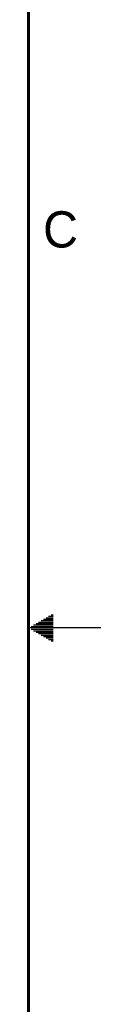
# Model space of a CAD drawing. Header units: inches. Extents: x 0 to 34, y 0 to 22.
# Tile 163 of 164: x 33.5 to 34, y 8.4 to 15.2. Entities that reach past the tile are written whole.
import ezdxf

# ---------------------------------------------------------------- set-up
doc = ezdxf.new("R2010")
doc.units = ezdxf.units.IN
doc.header["$LTSCALE"] = 1.87
doc.header["$MEASUREMENT"] = 0
doc.layers.get('0').update_dxf_attribs({"linetype": 'CONTINUOUS'})
doc.styles.add('TEXTSTYLE_2', font='txt')

msp = doc.modelspace()

# ---------------------------------------------------------------- linework, layer by layer
at = {"color": 2, "linetype": 'CONTINUOUS'}
for p, q in [((33.6559, 11.09), (33.6697, 11.09)), ((33.5347, 11.02), (33.6697, 11.02)), ((33.552, 11.03), (33.6697, 11.03)), ((33.5693, 11.04), (33.6697, 11.04)), ((33.5866, 11.05), (33.6697, 11.05)), ((33.6039, 11.06), (33.6697, 11.06)), ((33.6213, 11.07), (33.6697, 11.07)), ((33.6386, 11.08), (33.6697, 11.08)), ((34, 11), (33.5, 11)), ((33.5173, 11.01), (33.6697, 11.01)), ((33.5173, 10.99), (33.6697, 10.99)), ((33.5347, 10.98), (33.6697, 10.98)), ((33.552, 10.97), (33.6697, 10.97)), ((33.5693, 10.96), (33.6697, 10.96)), ((33.5866, 10.95), (33.6697, 10.95)), ((33.6039, 10.94), (33.6697, 10.94)), ((33.6213, 10.93), (33.6697, 10.93)), ((33.6386, 10.92), (33.6697, 10.92)), ((33.6559, 10.91), (33.6697, 10.91))]:
    msp.add_line(p, q, dxfattribs=at)
at = {"color": 7, "linetype": 'CONTINUOUS', "const_width": 0.02}
msp.add_lwpolyline([(33.5, 0.5), (33.5, 21.5)], dxfattribs=at)

# ---------------------------------------------------------------- texts
at = {"color": 2, "linetype": 'CONTINUOUS', "insert": (33.6004, 13.8767), "char_height": 0.25, "width": 0.25, "attachment_point": 1, "line_spacing_factor": 0.9, "style": 'TEXTSTYLE_2'}
msp.add_mtext('C', dxfattribs=at)

doc.saveas('drawing.dxf')
